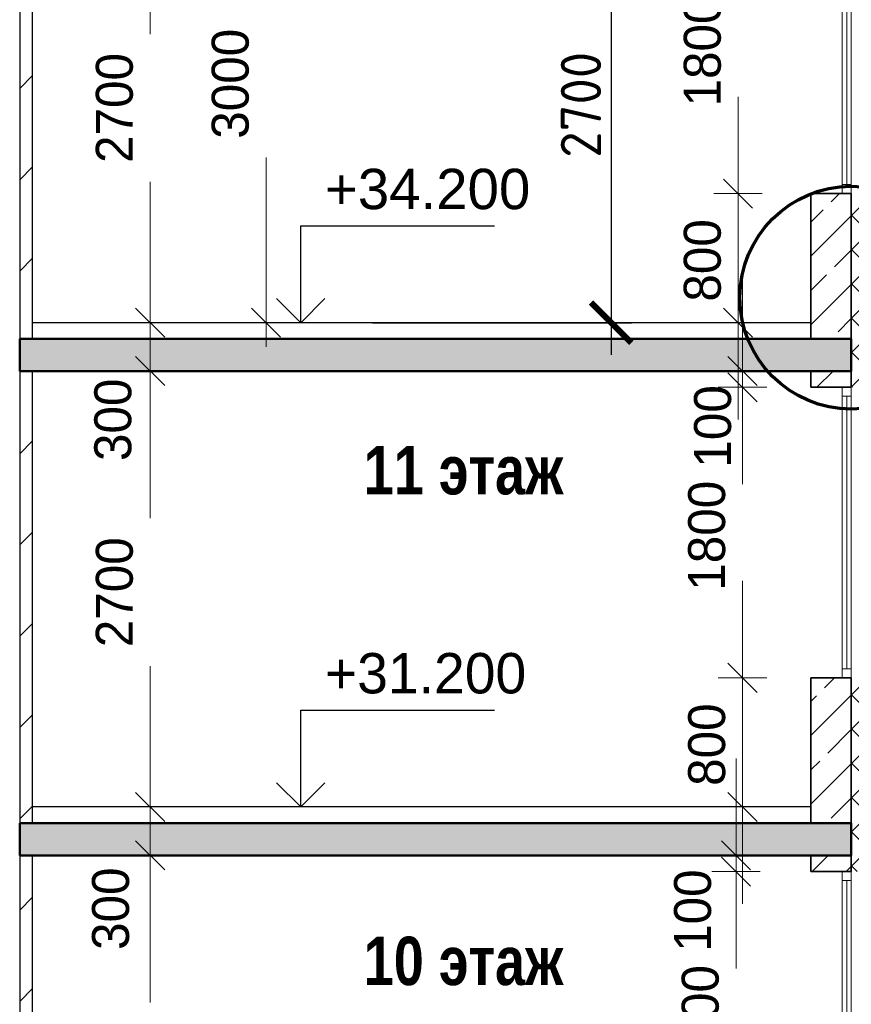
# Model space of a CAD drawing. Header units: millimetres. Extents: x 369815 to 1481759, y -423071 to -27917.
# Tile 85 of 256: x 390282 to 395432, y -189048 to -182949. Entities that reach past the tile are written whole.
import ezdxf

# ---------------------------------------------------------------- set-up
doc = ezdxf.new("R2010")
doc.units = ezdxf.units.MM
for name, color, linetype, lineweight in [('Standard', 7, 'Continuous', 25), ('Навесной фасад', 7, 'Continuous', 25), ('Общий01', 7, 'Continuous', 13), ('Размерная линия_ общее', 7, 'Continuous', 25), ('РАЗМЕРЫ', 1, 'Continuous', 9), ('Стена_ кирп. кладка не несущ', 7, 'Continuous', 35), ('Текст_ общее', 7, 'Continuous', 25)]:
    doc.layers.add(name, color=color, linetype=linetype, lineweight=lineweight)
doc.layers.add('Стена_ бетон не несущ.', color=7, linetype='Continuous', lineweight=35, true_color=0xb4b496)
doc.styles.add('ARIAL', font='arial.ttf')
doc.styles.add('Century Gothic', font='GOTHIC.TTF')
doc.styles.add('GOST-2.304_Type-B', font='GOST_Common.ttf')
doc.dimstyles.new('DIMSTYLE_3', dxfattribs={"dimtxt": 229, "dimasz": 300, "dimexe": 0, "dimexo": 0, "dimgap": 114.5, "dimtad": 2, "dimdec": 0, "dimrnd": 1, "dimzin": 12, "dimdsep": 46, "dimtxsty": 'Century Gothic', "dimblk1": 'ALL_ML_STRICH', "dimblk2": 'ALL_ML_STRICH', "dimsah": 1, "dimcen": 0, "dimclrd": 256, "dimclre": 256, "dimclrt": 256, "dimadec": 0, "dimazin": 0, "dimtfac": 1, "dimtdec": 0, "dimtix": 1, "dimtmove": 2, "dimatfit": 3, "dimfxl": 0, "dimtvp": 1.2, "dimtzin": 0, "dimlwd": 0, "dimlwe": 13, "dimarcsym": 0})
doc.dimstyles.new('DIMSTYLE_8', dxfattribs={"dimtxt": 229, "dimasz": 300, "dimexe": 0, "dimexo": 0, "dimgap": 114.5, "dimtad": 2, "dimdec": 0, "dimrnd": 1, "dimzin": 12, "dimdsep": 46, "dimtxsty": 'Century Gothic', "dimblk1": 'ALL_ML_STRICH', "dimblk2": 'ALL_ML_STRICH', "dimsah": 1, "dimcen": 0, "dimclrd": 256, "dimclre": 256, "dimclrt": 256, "dimadec": 0, "dimazin": 0, "dimtfac": 1, "dimtdec": 0, "dimtix": 1, "dimtmove": 2, "dimatfit": 3, "dimfxl": 0, "dimtzin": 0, "dimlwd": 0, "dimlwe": 13, "dimarcsym": 0})
doc.dimstyles.new('СПДС', dxfattribs={"dimscale": 100, "dimtxt": 2.5, "dimasz": 2.5, "dimexe": 1.25, "dimexo": 0, "dimtad": 1, "dimdec": 0, "dimtxsty": 'GOST-2.304_Type-B', "dimblk": 'ARCHTICK', "dimcen": 2.5, "dimdle": 2, "dimadec": 0, "dimazin": 2, "dimtfac": 0.75, "dimtdec": 0, "dimtmove": 1, "dimatfit": 3, "dimfxl": 1, "dimtolj": 1, "dimarcsym": 1})
pattern_1 = [(45, (467347.7, -19759.03), (-212.13203, 212.13203), []), (45, (467241.64, -19652.96), (-212.13203, 212.13203), [200, -70])]
pattern_2 = [(45, (467347.7, -19759), (-565.6854, 565.6854), []), (45, (467064.9, -19476.2), (-565.6854, 565.6854), [])]
pattern_3 = [(45, (467347.7, -19759.03), (-106.06602, 106.06602), []), (135, (467347.7, -19759.03), (-106.06602, -106.06602), [])]

# ---------------------------------------------------------------- blocks, each defined once
blk = doc.blocks.new('ALL_ML_STRICH')
at = {"color": 0, "linetype": 'ByBlock', "lineweight": -2}
for p, q in [((0, -0.5), (0, 0.5)), ((-0.3, -0.3), (0.3, 0.3)), ((-1, 0), (0.5, 0))]:
    blk.add_line(p, q, dxfattribs=at)
blk = doc.blocks.new('*D1242')
at = {"layer": 'DEFPOINTS', "color": 0, "linetype": 'Continuous', "transparency": 16777216}
for p in [(394718.2, -188225.8), (394718.2, -188225.8), (394718.2, -190025.8)]:
    blk.add_point(p, dxfattribs=at)
at = {"layer": 'Размерная линия_ общее', "color": 218, "linetype": 'Continuous', "lineweight": 0, "transparency": 16777216}
for p, q in [((394718.2, -188525.8), (394718.2, -188705.5)), ((394718.2, -189725.8), (394718.2, -189585.7))]:
    blk.add_line(p, q, dxfattribs=at)
at = {"layer": 'Размерная линия_ общее', "color": 218, "linetype": 'Continuous', "lineweight": 0, "transparency": 16777216, "xscale": 300, "yscale": 300, "zscale": 300}
for p, rotation in [((394718.2, -188225.8), 90), ((394718.2, -190025.8), 270)]:
    blk.add_blockref('ALL_ML_STRICH', p, dxfattribs=dict(at, rotation=rotation))
at = {"layer": 'Размерная линия_ общее', "color": 218, "linetype": 'Continuous', "lineweight": 13, "transparency": 16777216, "insert": (394497.9, -189145.6), "char_height": 229, "width": 654.286, "attachment_point": 5, "rotation": 90, "style": 'Century Gothic'}
blk.add_mtext('1800', dxfattribs=at)
blk = doc.blocks.new('*D1243')
at = {"layer": 'DEFPOINTS', "color": 0, "linetype": 'Continuous', "transparency": 16777216}
for p in [(394718.2, -188125.8), (394718.2, -188125.8), (394718.2, -188225.8)]:
    blk.add_point(p, dxfattribs=at)
at = {"layer": 'Размерная линия_ общее', "color": 218, "linetype": 'Continuous', "lineweight": 0, "transparency": 16777216}
for p, q in [((394718.2, -187825.8), (394718.2, -187525.8)), ((394718.2, -188225.8), (394718.2, -188125.8)), ((394718.2, -188525.8), (394718.2, -188825.8))]:
    blk.add_line(p, q, dxfattribs=at)
at = {"layer": 'Размерная линия_ общее', "color": 218, "linetype": 'Continuous', "lineweight": 0, "transparency": 16777216, "xscale": 300, "yscale": 300, "zscale": 300}
for p, rotation in [((394718.2, -188125.8), 270), ((394718.2, -188225.8), 90)]:
    blk.add_blockref('ALL_ML_STRICH', p, dxfattribs=dict(at, rotation=rotation))
at = {"layer": 'Размерная линия_ общее', "color": 218, "linetype": 'Continuous', "lineweight": 13, "transparency": 16777216, "insert": (394450.5, -188468.1), "char_height": 229, "width": 490.714, "attachment_point": 5, "rotation": 90, "style": 'Century Gothic'}
blk.add_mtext('100', dxfattribs=at)
blk = doc.blocks.new('*D1244')
at = {"layer": 'DEFPOINTS', "color": 0, "linetype": 'Continuous', "transparency": 16777216}
for p in [(394758.2, -187025.8), (394758.2, -187025.8), (394758.2, -187825.8)]:
    blk.add_point(p, dxfattribs=at)
at = {"layer": 'Размерная линия_ общее', "color": 218, "linetype": 'Continuous', "lineweight": 0, "transparency": 16777216}
for p, q in [((394758.2, -186725.8), (394758.2, -186425.8)), ((394758.2, -187825.8), (394758.2, -187025.8)), ((394758.2, -188125.8), (394758.2, -188425.8))]:
    blk.add_line(p, q, dxfattribs=at)
at = {"layer": 'Размерная линия_ общее', "color": 218, "linetype": 'Continuous', "lineweight": 0, "transparency": 16777216, "xscale": 300, "yscale": 300, "zscale": 300}
for p, rotation in [((394758.2, -187025.8), 270), ((394758.2, -187825.8), 90)]:
    blk.add_blockref('ALL_ML_STRICH', p, dxfattribs=dict(at, rotation=rotation))
at = {"layer": 'Размерная линия_ общее', "color": 218, "linetype": 'Continuous', "lineweight": 13, "transparency": 16777216, "insert": (394537.9, -187439.7), "char_height": 229, "width": 490.714, "attachment_point": 5, "rotation": 90, "style": 'Century Gothic'}
blk.add_mtext('800', dxfattribs=at)
blk = doc.blocks.new('*D1245')
at = {"layer": 'DEFPOINTS', "color": 0, "linetype": 'Continuous', "transparency": 16777216}
for p in [(394758.2, -185225.8), (394758.2, -185225.8), (394758.2, -187025.8)]:
    blk.add_point(p, dxfattribs=at)
at = {"layer": 'Размерная линия_ общее', "color": 218, "linetype": 'Continuous', "lineweight": 0, "transparency": 16777216}
for p, q in [((394758.2, -185525.8), (394758.2, -185705.5)), ((394758.2, -186725.8), (394758.2, -186585.7))]:
    blk.add_line(p, q, dxfattribs=at)
at = {"layer": 'Размерная линия_ общее', "color": 218, "linetype": 'Continuous', "lineweight": 0, "transparency": 16777216, "xscale": 300, "yscale": 300, "zscale": 300}
for p, rotation in [((394758.2, -185225.8), 90), ((394758.2, -187025.8), 270)]:
    blk.add_blockref('ALL_ML_STRICH', p, dxfattribs=dict(at, rotation=rotation))
at = {"layer": 'Размерная линия_ общее', "color": 218, "linetype": 'Continuous', "lineweight": 13, "transparency": 16777216, "insert": (394537.9, -186145.6), "char_height": 229, "width": 654.286, "attachment_point": 5, "rotation": 90, "style": 'Century Gothic'}
blk.add_mtext('1800', dxfattribs=at)
blk = doc.blocks.new('*D1246')
at = {"layer": 'DEFPOINTS', "color": 0, "linetype": 'Continuous', "transparency": 16777216}
for p in [(394758.2, -185125.8), (394758.2, -185125.8), (394758.2, -185225.8)]:
    blk.add_point(p, dxfattribs=at)
at = {"layer": 'Размерная линия_ общее', "color": 218, "linetype": 'Continuous', "lineweight": 0, "transparency": 16777216}
for p, q in [((394758.2, -184825.8), (394758.2, -184525.8)), ((394758.2, -185225.8), (394758.2, -185125.8)), ((394758.2, -185525.8), (394758.2, -185825.8))]:
    blk.add_line(p, q, dxfattribs=at)
at = {"layer": 'Размерная линия_ общее', "color": 218, "linetype": 'Continuous', "lineweight": 0, "transparency": 16777216, "xscale": 300, "yscale": 300, "zscale": 300}
for p, rotation in [((394758.2, -185125.8), 270), ((394758.2, -185225.8), 90)]:
    blk.add_blockref('ALL_ML_STRICH', p, dxfattribs=dict(at, rotation=rotation))
at = {"layer": 'Размерная линия_ общее', "color": 218, "linetype": 'Continuous', "lineweight": 13, "transparency": 16777216, "insert": (394574.6, -185468.1), "char_height": 229, "width": 490.714, "attachment_point": 5, "rotation": 90, "style": 'Century Gothic'}
blk.add_mtext('100', dxfattribs=at)
blk = doc.blocks.new('*D1247')
at = {"layer": 'DEFPOINTS', "color": 0, "linetype": 'Continuous', "transparency": 16777216}
for p in [(394731.1, -184025.8), (394731.1, -184025.8), (394731.1, -184825.8)]:
    blk.add_point(p, dxfattribs=at)
at = {"layer": 'Размерная линия_ общее', "color": 218, "linetype": 'Continuous', "lineweight": 0, "transparency": 16777216}
for p, q in [((394731.1, -183725.8), (394731.1, -183425.8)), ((394731.1, -184825.8), (394731.1, -184025.8)), ((394731.1, -185125.8), (394731.1, -185425.8))]:
    blk.add_line(p, q, dxfattribs=at)
at = {"layer": 'Размерная линия_ общее', "color": 218, "linetype": 'Continuous', "lineweight": 0, "transparency": 16777216, "xscale": 300, "yscale": 300, "zscale": 300}
for p, rotation in [((394731.1, -184025.8), 270), ((394731.1, -184825.8), 90)]:
    blk.add_blockref('ALL_ML_STRICH', p, dxfattribs=dict(at, rotation=rotation))
at = {"layer": 'Размерная линия_ общее', "color": 218, "linetype": 'Continuous', "lineweight": 13, "transparency": 16777216, "insert": (394510.9, -184439.7), "char_height": 229, "width": 490.714, "attachment_point": 5, "rotation": 90, "style": 'Century Gothic'}
blk.add_mtext('800', dxfattribs=at)
blk = doc.blocks.new('*D1248')
at = {"layer": 'DEFPOINTS', "color": 0, "linetype": 'Continuous', "transparency": 16777216}
for p in [(394731.1, -182225.8), (394731.1, -182225.8), (394731.1, -184025.8)]:
    blk.add_point(p, dxfattribs=at)
at = {"layer": 'Размерная линия_ общее', "color": 218, "linetype": 'Continuous', "lineweight": 0, "transparency": 16777216}
for p, q in [((394731.1, -182525.8), (394731.1, -182705.5)), ((394731.1, -183725.8), (394731.1, -183585.7))]:
    blk.add_line(p, q, dxfattribs=at)
at = {"layer": 'Размерная линия_ общее', "color": 218, "linetype": 'Continuous', "lineweight": 0, "transparency": 16777216, "xscale": 300, "yscale": 300, "zscale": 300}
for p, rotation in [((394731.1, -182225.8), 90), ((394731.1, -184025.8), 270)]:
    blk.add_blockref('ALL_ML_STRICH', p, dxfattribs=dict(at, rotation=rotation))
at = {"layer": 'Размерная линия_ общее', "color": 218, "linetype": 'Continuous', "lineweight": 13, "transparency": 16777216, "insert": (394510.9, -183145.6), "char_height": 229, "width": 654.286, "attachment_point": 5, "rotation": 90, "style": 'Century Gothic'}
blk.add_mtext('1800', dxfattribs=at)
blk = doc.blocks.new('*D1280')
at = {"layer": 'DEFPOINTS', "color": 0, "linetype": 'Continuous', "transparency": 16777216}
for p in [(391090, -188125.8), (391090, -188125.8), (390362.2, -190825.8)]:
    blk.add_point(p, dxfattribs=at)
at = {"layer": 'Размерная линия_ общее', "color": 218, "linetype": 'Continuous', "lineweight": 0, "transparency": 16777216}
for p, q in [((391090, -188425.8), (391090, -189037.6)), ((391090, -190525.8), (391090, -189953.6))]:
    blk.add_line(p, q, dxfattribs=at)
at = {"layer": 'Размерная линия_ общее', "color": 218, "linetype": 'Continuous', "lineweight": 13, "transparency": 16777216}
blk.add_line((390362.2, -190825.8), (391090, -190825.8), dxfattribs=at)
at = {"layer": 'Размерная линия_ общее', "color": 218, "linetype": 'Continuous', "lineweight": 0, "transparency": 16777216, "xscale": 300, "yscale": 300, "zscale": 300}
for p, rotation in [((391090, -188125.8), 90), ((391090, -190825.8), 270)]:
    blk.add_blockref('ALL_ML_STRICH', p, dxfattribs=dict(at, rotation=rotation))
at = {"layer": 'Размерная линия_ общее', "color": 218, "linetype": 'Continuous', "lineweight": 13, "transparency": 16777216, "insert": (390869.8, -189495.6), "char_height": 229, "width": 654.286, "attachment_point": 5, "rotation": 90, "style": 'Century Gothic'}
blk.add_mtext('2700', dxfattribs=at)
blk = doc.blocks.new('*D1281')
at = {"layer": 'DEFPOINTS', "color": 0, "linetype": 'Continuous', "transparency": 16777216}
for p in [(391090, -187825.8), (391090, -187825.8), (391090, -188125.8)]:
    blk.add_point(p, dxfattribs=at)
at = {"layer": 'Размерная линия_ общее', "color": 218, "linetype": 'Continuous', "lineweight": 0, "transparency": 16777216}
for p, q in [((391090, -187525.8), (391090, -187225.8)), ((391090, -188125.8), (391090, -187825.8)), ((391090, -188425.8), (391090, -188725.8))]:
    blk.add_line(p, q, dxfattribs=at)
at = {"layer": 'Размерная линия_ общее', "color": 218, "linetype": 'Continuous', "lineweight": 0, "transparency": 16777216, "xscale": 300, "yscale": 300, "zscale": 300}
for p, rotation in [((391090, -187825.8), 270), ((391090, -188125.8), 90)]:
    blk.add_blockref('ALL_ML_STRICH', p, dxfattribs=dict(at, rotation=rotation))
at = {"layer": 'Размерная линия_ общее', "color": 218, "linetype": 'Continuous', "lineweight": 13, "transparency": 16777216, "insert": (390846.2, -188456), "char_height": 229, "width": 490.714, "attachment_point": 5, "rotation": 90, "style": 'Century Gothic'}
blk.add_mtext('300', dxfattribs=at)
blk = doc.blocks.new('*D1282')
at = {"layer": 'DEFPOINTS', "color": 0, "linetype": 'Continuous', "transparency": 16777216}
for p in [(391090, -185125.8), (391090, -185125.8), (391090, -187825.8)]:
    blk.add_point(p, dxfattribs=at)
at = {"layer": 'Размерная линия_ общее', "color": 218, "linetype": 'Continuous', "lineweight": 0, "transparency": 16777216}
for p, q in [((391090, -185425.8), (391090, -186037.6)), ((391090, -187525.8), (391090, -186953.6))]:
    blk.add_line(p, q, dxfattribs=at)
at = {"layer": 'Размерная линия_ общее', "color": 218, "linetype": 'Continuous', "lineweight": 0, "transparency": 16777216, "xscale": 300, "yscale": 300, "zscale": 300}
for p, rotation in [((391090, -185125.8), 90), ((391090, -187825.8), 270)]:
    blk.add_blockref('ALL_ML_STRICH', p, dxfattribs=dict(at, rotation=rotation))
at = {"layer": 'Размерная линия_ общее', "color": 218, "linetype": 'Continuous', "lineweight": 13, "transparency": 16777216, "insert": (390869.8, -186495.6), "char_height": 229, "width": 654.286, "attachment_point": 5, "rotation": 90, "style": 'Century Gothic'}
blk.add_mtext('2700', dxfattribs=at)
blk = doc.blocks.new('*D1283')
at = {"layer": 'DEFPOINTS', "color": 0, "linetype": 'Continuous', "transparency": 16777216}
for p in [(390425.9, -184825.8), (391090, -184825.8), (391090, -185125.8)]:
    blk.add_point(p, dxfattribs=at)
at = {"layer": 'Размерная линия_ общее', "color": 218, "linetype": 'Continuous', "lineweight": 0, "transparency": 16777216}
for p, q in [((391090, -184525.8), (391090, -184225.8)), ((391090, -185125.8), (391090, -184825.8)), ((391090, -185425.8), (391090, -185725.8))]:
    blk.add_line(p, q, dxfattribs=at)
at = {"layer": 'Размерная линия_ общее', "color": 218, "linetype": 'Continuous', "lineweight": 13, "transparency": 16777216}
blk.add_line((390425.9, -184825.8), (391090, -184825.8), dxfattribs=at)
at = {"layer": 'Размерная линия_ общее', "color": 218, "linetype": 'Continuous', "lineweight": 0, "transparency": 16777216, "xscale": 300, "yscale": 300, "zscale": 300}
for p, rotation in [((391090, -184825.8), 270), ((391090, -185125.8), 90)]:
    blk.add_blockref('ALL_ML_STRICH', p, dxfattribs=dict(at, rotation=rotation))
at = {"layer": 'Размерная линия_ общее', "color": 218, "linetype": 'Continuous', "lineweight": 13, "transparency": 16777216, "insert": (390860.2, -185427.3), "char_height": 229, "width": 490.714, "attachment_point": 5, "rotation": 90, "style": 'Century Gothic'}
blk.add_mtext('300', dxfattribs=at)
blk = doc.blocks.new('*D1284')
at = {"layer": 'DEFPOINTS', "color": 0, "linetype": 'Continuous', "transparency": 16777216}
for p in [(391090, -182125.8), (391090, -182125.8), (390425.9, -184825.8)]:
    blk.add_point(p, dxfattribs=at)
at = {"layer": 'Размерная линия_ общее', "color": 218, "linetype": 'Continuous', "lineweight": 0, "transparency": 16777216}
for p, q in [((391090, -182425.8), (391090, -183037.6)), ((391090, -184525.8), (391090, -183953.6))]:
    blk.add_line(p, q, dxfattribs=at)
at = {"layer": 'Размерная линия_ общее', "color": 218, "linetype": 'Continuous', "lineweight": 13, "transparency": 16777216}
blk.add_line((390425.9, -184825.8), (391090, -184825.8), dxfattribs=at)
at = {"layer": 'Размерная линия_ общее', "color": 218, "linetype": 'Continuous', "lineweight": 0, "transparency": 16777216, "xscale": 300, "yscale": 300, "zscale": 300}
for p, rotation in [((391090, -182125.8), 90), ((391090, -184825.8), 270)]:
    blk.add_blockref('ALL_ML_STRICH', p, dxfattribs=dict(at, rotation=rotation))
at = {"layer": 'Размерная линия_ общее', "color": 218, "linetype": 'Continuous', "lineweight": 13, "transparency": 16777216, "insert": (390869.8, -183495.6), "char_height": 229, "width": 654.286, "attachment_point": 5, "rotation": 90, "style": 'Century Gothic'}
blk.add_mtext('2700', dxfattribs=at)
blk = doc.blocks.new('COMPLEX_ELEVATIONDIM_5')
at = {"layer": 'Размерная линия_ общее', "color": 7, "linetype": 'Continuous', "lineweight": 25, "transparency": 33554687}
for p, q in [((-75325.4, -165066.8), (-75325.4, -164466.8)), ((-75325.4, -164466.8), (-74125.4, -164466.8)), ((-75325.4, -165066.8), (-75475.4, -164916.8)), ((-75325.4, -165066.8), (-75175.4, -164916.8)), ((-75325.4, -165066.8), (-76325.4, -165066.8)), ((-75325.4, -165066.8), (-75325.4, -165066.8)), ((-75325.4, -165066.8), (-75325.4, -165066.8)), ((-75325.4, -165066.8), (-75325.4, -165066.8)), ((-75325.4, -165066.8), (-75325.4, -165066.8)), ((-75325.4, -168066.8), (-75325.4, -167466.8)), ((-75325.4, -167466.8), (-74125.4, -167466.8)), ((-75325.4, -168066.8), (-75475.4, -167916.8)), ((-75325.4, -168066.8), (-75175.4, -167916.8)), ((-75325.4, -168066.8), (-76325.4, -168066.8)), ((-75325.4, -168066.8), (-75325.4, -168066.8)), ((-75325.4, -168066.8), (-75325.4, -168066.8)), ((-75325.4, -168066.8), (-75325.4, -168066.8)), ((-75325.4, -168066.8), (-75325.4, -168066.8))]:
    blk.add_line(p, q, dxfattribs=at)
at = {"layer": 'Размерная линия_ общее', "color": 7, "linetype": 'Continuous', "lineweight": 25, "transparency": 33554687, "char_height": 250, "attachment_point": 7, "style": 'ARIAL'}
for s, insert, width in [('\\W1.00;+34.200', (-75175.4, -164366.8), 1396.45), ('\\W0.98;+31.200', (-75175.4, -167366.8), 1394.594)]:
    blk.add_mtext(s, dxfattribs=dict(at, insert=insert, width=width))
blk = doc.blocks.new('*D1294')
at = {"layer": 'DEFPOINTS', "color": 0, "linetype": 'Continuous', "transparency": 16777216}
for p in [(391807.6, -181825.8), (391807.6, -181825.8), (391807.6, -184825.8)]:
    blk.add_point(p, dxfattribs=at)
at = {"layer": 'Размерная линия_ общее', "color": 218, "linetype": 'Continuous', "lineweight": 0, "transparency": 16777216}
for p, q in [((391807.6, -182125.8), (391807.6, -182888.4)), ((391807.6, -184525.8), (391807.6, -183802.7))]:
    blk.add_line(p, q, dxfattribs=at)
at = {"layer": 'Размерная линия_ общее', "color": 218, "linetype": 'Continuous', "lineweight": 0, "transparency": 16777216, "xscale": 300, "yscale": 300, "zscale": 300}
for p, rotation in [((391807.6, -181825.8), 90), ((391807.6, -184825.8), 270)]:
    blk.add_blockref('ALL_ML_STRICH', p, dxfattribs=dict(at, rotation=rotation))
at = {"layer": 'Размерная линия_ общее', "color": 218, "linetype": 'Continuous', "lineweight": 13, "transparency": 16777216, "insert": (391587.3, -183345.6), "char_height": 229, "width": 654.286, "attachment_point": 5, "rotation": 90, "style": 'Century Gothic'}
blk.add_mtext('3000', dxfattribs=at)
blk = doc.blocks.new('_ArchTick')
at = {"color": 0, "linetype": 'ByBlock', "const_width": 0.15}
blk.add_lwpolyline([(-0.5, -0.5), (0.5, 0.5)], dxfattribs=at)
blk = doc.blocks.new('*D1662')
at = {"layer": 'DEFPOINTS', "color": 0, "transparency": 16777216}
for p in [(392385, -182125.8), (392466.2, -184825.8), (393945.3, -184825.8)]:
    blk.add_point(p, dxfattribs=at)
at = {"layer": 'РАЗМЕРЫ', "color": 0, "lineweight": -2, "transparency": 16777216}
for p, q in [((393945.3, -181925.8), (393945.3, -185025.8)), ((392385, -182125.8), (394070.3, -182125.8)), ((392466.2, -184825.8), (394070.3, -184825.8))]:
    blk.add_line(p, q, dxfattribs=at)
at = {"layer": 'РАЗМЕРЫ', "color": 0, "lineweight": -2, "transparency": 16777216, "xscale": 250, "yscale": 250, "zscale": 250}
for p, rotation in [((393945.3, -182125.8), 90), ((393945.3, -184825.8), 270)]:
    blk.add_blockref('_ArchTick', p, dxfattribs=dict(at, rotation=rotation))
at = {"layer": 'РАЗМЕРЫ', "color": 0, "transparency": 16777216, "insert": (393757.8, -183475.8), "char_height": 250, "attachment_point": 5, "rotation": 90, "style": 'GOST-2.304_Type-B'}
blk.add_mtext('\\A1;2700', dxfattribs=at)

msp = doc.modelspace()

# ---------------------------------------------------------------- hatches: boundary and pattern name
at = {"layer": 'Навесной фасад', "linetype": 'Continuous', "lineweight": 18, "transparency": 33554687}
h = msp.add_hatch(dxfattribs=at)
h.set_pattern_fill('__________6', color=41, scale=100, style=0, pattern_type=2)
h.set_pattern_definition(pattern_3)
h.paths.add_polyline_path([(395612.2, -185225.8), (395612.2, -184025.8), (395432.2, -184025.8), (395432.2, -184925.8), (395432.2, -184925.8), (395432.2, -185125.8), (395432.2, -185125.8), (395432.2, -185225.8)], flags=0)
h = msp.add_hatch(dxfattribs=at)
h.set_pattern_fill('__________6', color=41, scale=100, style=0, pattern_type=2)
h.set_pattern_definition(pattern_3)
h.paths.add_polyline_path([(395432.2, -187025.8), (395432.2, -188225.8), (395612.2, -188225.8), (395612.2, -187025.8)], flags=0)
at = {"layer": 'Общий01', "linetype": 'Continuous', "lineweight": 50, "true_color": 0xf1f1f1, "transparency": 33554687}
for points in [[(395432.2, -184925.8), (390282.2, -184925.8), (390282.2, -185125.8), (395432.2, -185125.8)], [(395432.2, -184925.8), (390282.2, -184925.8), (390282.2, -185125.8), (395432.2, -185125.8)], [(390282.2, -188125.8), (395432.2, -188125.8), (395432.2, -187925.8), (390282.2, -187925.8)]]:
    msp.add_hatch(color=7, dxfattribs=at).paths.add_polyline_path(points)
at = {"layer": 'Стена_ бетон не несущ.', "linetype": 'Continuous', "lineweight": 18, "true_color": 0xc8aaf3, "transparency": 33554687}
h = msp.add_hatch(dxfattribs=at)
h.set_pattern_fill('__________7', color=191, scale=100, style=0, pattern_type=2)
h.set_pattern_definition(pattern_1)
h.paths.add_polyline_path([(395182.2, -184025.8), (395182.2, -184925.8), (395432.2, -184925.8), (395432.2, -184025.8)], flags=0)
h = msp.add_hatch(dxfattribs=at)
h.set_pattern_fill('__________7', color=191, scale=100, style=0, pattern_type=2)
h.set_pattern_definition(pattern_1)
h.paths.add_polyline_path([(395432.2, -185125.8), (395182.2, -185125.8), (395182.2, -185225.8), (395432.2, -185225.8)], flags=0)
h = msp.add_hatch(dxfattribs=at)
h.set_pattern_fill('__________7', color=191, scale=100, style=0, pattern_type=2)
h.set_pattern_definition(pattern_1)
h.paths.add_polyline_path([(395182.2, -187025.8), (395182.2, -187925.8), (395432.2, -187925.8), (395432.2, -187025.8)], flags=0)
h = msp.add_hatch(dxfattribs=at)
h.set_pattern_fill('__________7', color=191, scale=100, style=0, pattern_type=2)
h.set_pattern_definition(pattern_1)
h.paths.add_polyline_path([(395432.2, -188125.8), (395182.2, -188125.8), (395182.2, -188225.8), (395432.2, -188225.8)], flags=0)
h = msp.add_hatch(dxfattribs=at)
h.set_pattern_fill('__________7', color=191, scale=100, style=0, pattern_type=2)
h.set_pattern_definition(pattern_1)
h.paths.add_polyline_path([(395432.2, -188125.8), (395182.2, -188125.8), (395182.2, -188225.8), (395432.2, -188225.8)], flags=0)
at = {"layer": 'Стена_ кирп. кладка не несущ', "linetype": 'Continuous', "lineweight": 18, "true_color": 0xf0b464, "transparency": 33554687}
h = msp.add_hatch(dxfattribs=at)
h.set_pattern_fill('__________22', color=31, scale=100, style=0, pattern_type=2)
h.set_pattern_definition(pattern_2)
h.paths.add_polyline_path([(390362.2, -182125.8), (390282.2, -182125.8), (390282.2, -184925.8), (390362.2, -184925.8)], flags=0)
h = msp.add_hatch(dxfattribs=at)
h.set_pattern_fill('__________22', color=31, scale=100, style=0, pattern_type=2)
h.set_pattern_definition(pattern_2)
h.paths.add_polyline_path([(390362.2, -185125.8), (390282.2, -185125.8), (390282.2, -187925.8), (390362.2, -187925.8)], flags=0)
h = msp.add_hatch(dxfattribs=at)
h.set_pattern_fill('__________22', color=31, scale=100, style=0, pattern_type=2)
h.set_pattern_definition(pattern_2)
h.paths.add_polyline_path([(390362.2, -188125.8), (390282.2, -188125.8), (390282.2, -190925.8), (390362.2, -190925.8)], flags=0)

# ---------------------------------------------------------------- linework, layer by layer
at = {"layer": 'Standard', "color": 7, "linetype": 'Continuous', "lineweight": 13, "transparency": 33554687}
for p, q in [((395376.2, -182281.8), (395376.2, -184025.8)), ((395404.2, -183969.8), (395404.2, -182281.8)), ((395432.2, -184025.8), (395432.2, -182281.8)), ((395376.2, -184025.8), (395376.2, -183969.8)), ((395376.2, -183969.8), (395432.2, -183969.8)), ((395432.2, -183969.8), (395432.2, -184025.8)), ((395376.2, -185225.8), (395376.2, -185281.8)), ((395432.2, -185281.8), (395432.2, -185225.8)), ((395376.2, -185281.8), (395432.2, -185281.8)), ((395376.2, -185281.8), (395376.2, -187025.8)), ((395404.2, -186969.8), (395404.2, -185281.8)), ((395432.2, -187025.8), (395432.2, -185281.8)), ((395376.2, -187025.8), (395376.2, -186969.8)), ((395376.2, -186969.8), (395432.2, -186969.8)), ((395432.2, -186969.8), (395432.2, -187025.8)), ((395376.2, -188225.8), (395376.2, -188281.8)), ((395376.2, -188225.8), (395376.2, -188281.8)), ((395432.2, -188281.8), (395432.2, -188225.8)), ((395432.2, -188281.8), (395432.2, -188225.8)), ((395376.2, -188281.8), (395432.2, -188281.8)), ((395376.2, -188281.8), (395432.2, -188281.8)), ((395376.2, -188281.8), (395376.2, -190025.8)), ((395404.2, -189969.8), (395404.2, -188281.8)), ((395432.2, -190025.8), (395432.2, -188281.8))]:
    msp.add_line(p, q, dxfattribs=at)
at = {"layer": 'Standard', "color": 7, "linetype": 'Continuous', "lineweight": 25, "transparency": 33554687}
for p, q in [((395182.2, -184825.8), (390362.2, -184825.8)), ((395182.2, -187825.8), (390362.2, -187825.8))]:
    msp.add_line(p, q, dxfattribs=at)
at = {"layer": 'Общий01', "color": 7, "linetype": 'Continuous', "lineweight": 50, "transparency": 33554687}
for p, q in [((395432.2, -184925.8), (390282.2, -184925.8)), ((395432.2, -184925.8), (390282.2, -184925.8)), ((390282.2, -185125.8), (390282.2, -184925.8)), ((390282.2, -185125.8), (390282.2, -184925.8)), ((395432.2, -185125.8), (395432.2, -184925.8)), ((395432.2, -185125.8), (395432.2, -184925.8)), ((390362.2, -185125.8), (390282.2, -185125.8)), ((390362.2, -185125.8), (390282.2, -185125.8)), ((390367.2, -185125.8), (390362.2, -185125.8)), ((390367.2, -185125.8), (390362.2, -185125.8)), ((395432.2, -185125.8), (390367.2, -185125.8)), ((395432.2, -185125.8), (390367.2, -185125.8)), ((395182.2, -185125.8), (395177.2, -185125.8)), ((395182.2, -185125.8), (395177.2, -185125.8)), ((395432.2, -185125.8), (395182.2, -185125.8)), ((395432.2, -185125.8), (395182.2, -185125.8)), ((395432.2, -187925.8), (390282.2, -187925.8)), ((390282.2, -188125.8), (390282.2, -187925.8)), ((390282.2, -188125.8), (390282.2, -187925.8)), ((395432.2, -188125.8), (395432.2, -187925.8)), ((390362.2, -188125.8), (390282.2, -188125.8)), ((390362.2, -188125.8), (390282.2, -188125.8)), ((390367.2, -188125.8), (390362.2, -188125.8)), ((390367.2, -188125.8), (390362.2, -188125.8)), ((395432.2, -188125.8), (390367.2, -188125.8)), ((395182.2, -188125.8), (395177.2, -188125.8)), ((395182.2, -188125.8), (395177.2, -188125.8)), ((395182.2, -188125.8), (395177.2, -188125.8)), ((395182.2, -188125.8), (395177.2, -188125.8)), ((395432.2, -188125.8), (395182.2, -188125.8)), ((395432.2, -188125.8), (395182.2, -188125.8)), ((395432.2, -188125.8), (395182.2, -188125.8)), ((395432.2, -188125.8), (395182.2, -188125.8))]:
    msp.add_line(p, q, dxfattribs=at)
at = {"layer": 'Общий01', "color": 136, "linetype": 'Continuous', "lineweight": 70, "transparency": 33554687}
msp.add_circle((395432.2, -184670.5), 690, dxfattribs=at)
at = {"layer": 'Стена_ бетон не несущ.', "color": 191, "linetype": 'Continuous', "lineweight": 35, "true_color": 0xc8aaf3, "transparency": 33554687}
for p, q in [((395376.2, -184025.8), (395182.2, -184025.8)), ((395182.2, -184025.8), (395182.2, -184925.8)), ((395376.2, -184025.8), (395432.2, -184025.8)), ((395432.2, -184025.8), (395432.2, -184925.8)), ((395182.2, -185125.8), (395182.2, -185225.8)), ((395432.2, -185225.8), (395432.2, -185125.8)), ((395182.2, -185225.8), (395376.2, -185225.8)), ((395376.2, -185225.8), (395432.2, -185225.8)), ((395376.2, -187025.8), (395182.2, -187025.8)), ((395182.2, -187025.8), (395182.2, -187925.8)), ((395376.2, -187025.8), (395432.2, -187025.8)), ((395432.2, -187025.8), (395432.2, -187925.8)), ((395182.2, -188125.8), (395182.2, -188225.8)), ((395182.2, -188125.8), (395182.2, -188225.8)), ((395432.2, -188225.8), (395432.2, -188125.8)), ((395432.2, -188225.8), (395432.2, -188125.8)), ((395182.2, -188225.8), (395376.2, -188225.8)), ((395182.2, -188225.8), (395376.2, -188225.8)), ((395376.2, -188225.8), (395432.2, -188225.8)), ((395376.2, -188225.8), (395432.2, -188225.8))]:
    msp.add_line(p, q, dxfattribs=at)
at = {"layer": 'Стена_ кирп. кладка не несущ', "color": 31, "linetype": 'Continuous', "lineweight": 25, "true_color": 0xf0b464, "transparency": 33554687}
for p, q in [((390282.2, -182125.8), (390282.2, -184925.8)), ((390362.2, -184925.8), (390362.2, -182125.8)), ((390282.2, -185125.8), (390282.2, -187925.8)), ((390362.2, -187925.8), (390362.2, -185125.8)), ((390282.2, -188125.8), (390282.2, -190925.8)), ((390362.2, -190925.8), (390362.2, -188125.8))]:
    msp.add_line(p, q, dxfattribs=at)

# ---------------------------------------------------------------- block references
at = {"layer": 'Размерная линия_ общее', "color": 7, "linetype": 'Continuous', "lineweight": 25, "transparency": 33554687}
msp.add_blockref('COMPLEX_ELEVATIONDIM_5', (467347.7, -19759), dxfattribs=at)

# ---------------------------------------------------------------- texts
at = {"layer": 'Текст_ общее', "color": 7, "linetype": 'Continuous', "lineweight": 13, "transparency": 33554687, "char_height": 300, "width": 1525, "attachment_point": 7, "style": 'Century Gothic'}
for s, insert in [('\\A1;{\\fCentury Gothic|i0|b1;\\H300.000000;\\W0.833333;\\C7;11 этаж}\\P', (392412.9, -185893.7)), ('\\A1;{\\fCentury Gothic|i0|b1;\\H300.000000;\\W0.833333;\\C7;10 этаж}\\P', (392412.9, -188933.7))]:
    msp.add_mtext(s, dxfattribs=dict(at, insert=insert))

# ---------------------------------------------------------------- dimensions: what is measured, and where the dimension line sits
at = {"layer": 'Размерная линия_ общее', "color": 218, "linetype": 'Continuous', "lineweight": 13, "true_color": 0x500050, "transparency": 33554687}
for base, p1, p2, dimstyle, picture, middle in [((391807.6, -181825.8), (391807.6, -184825.8), (391807.6, -181825.8), 'DIMSTYLE_8', '*D1294', (391587.3, -183345.6)), ((391090, -182125.8), (390425.9, -184825.8), (391090, -182125.8), 'DIMSTYLE_8', '*D1284', (390869.8, -183495.6)), ((394731.1, -182225.8), (394731.1, -184025.8), (394731.1, -182225.8), 'DIMSTYLE_8', '*D1248', (394510.9, -183145.6)), ((394731.1, -184025.8), (394731.1, -184825.8), (394731.1, -184025.8), 'DIMSTYLE_8', '*D1247', (394510.9, -184439.7)), ((391090, -184825.8), (391090, -185125.8), (390425.9, -184825.8), 'DIMSTYLE_3', '*D1283', (390860.2, -185427.3)), ((394758.2, -185125.8), (394758.2, -185225.8), (394758.2, -185125.8), 'DIMSTYLE_3', '*D1246', (394574.6, -185468.1)), ((391090, -185125.8), (391090, -187825.8), (391090, -185125.8), 'DIMSTYLE_8', '*D1282', (390869.8, -186495.6)), ((394758.2, -185225.8), (394758.2, -187025.8), (394758.2, -185225.8), 'DIMSTYLE_8', '*D1245', (394537.9, -186145.6)), ((394758.2, -187025.8), (394758.2, -187825.8), (394758.2, -187025.8), 'DIMSTYLE_8', '*D1244', (394537.9, -187439.7)), ((391090, -187825.8), (391090, -188125.8), (391090, -187825.8), 'DIMSTYLE_3', '*D1281', (390846.2, -188456)), ((394718.2, -188125.8), (394718.2, -188225.8), (394718.2, -188125.8), 'DIMSTYLE_3', '*D1243', (394450.5, -188468.1)), ((391090, -188125.8), (390362.2, -190825.8), (391090, -188125.8), 'DIMSTYLE_8', '*D1280', (390869.8, -189495.6)), ((394718.2, -188225.8), (394718.2, -190025.8), (394718.2, -188225.8), 'DIMSTYLE_8', '*D1242', (394497.9, -189145.6))]:
    dim = msp.add_linear_dim(base=base, p1=p1, p2=p2, angle=90, dimstyle=dimstyle, override={"dimpost": '<>', "dimclrd": 218, "dimclre": 218, "dimclrt": 218, "dimlwd": 0, "dimlwe": 13}, dxfattribs=at)
    dim.commit()
    dim.dimension.update_dxf_attribs({"geometry": picture, "text_midpoint": middle, "dimtype": 160})
at = {"layer": 'РАЗМЕРЫ', "color": 146}
dim = msp.add_linear_dim(base=(393945.3, -184825.8), p1=(392385, -182125.8), p2=(392466.2, -184825.8), angle=90, dimstyle='СПДС', dxfattribs=at)
dim.commit()
dim.dimension.update_dxf_attribs({"geometry": '*D1662', "text_midpoint": (393757.8, -183475.8)})

doc.saveas('drawing.dxf')
